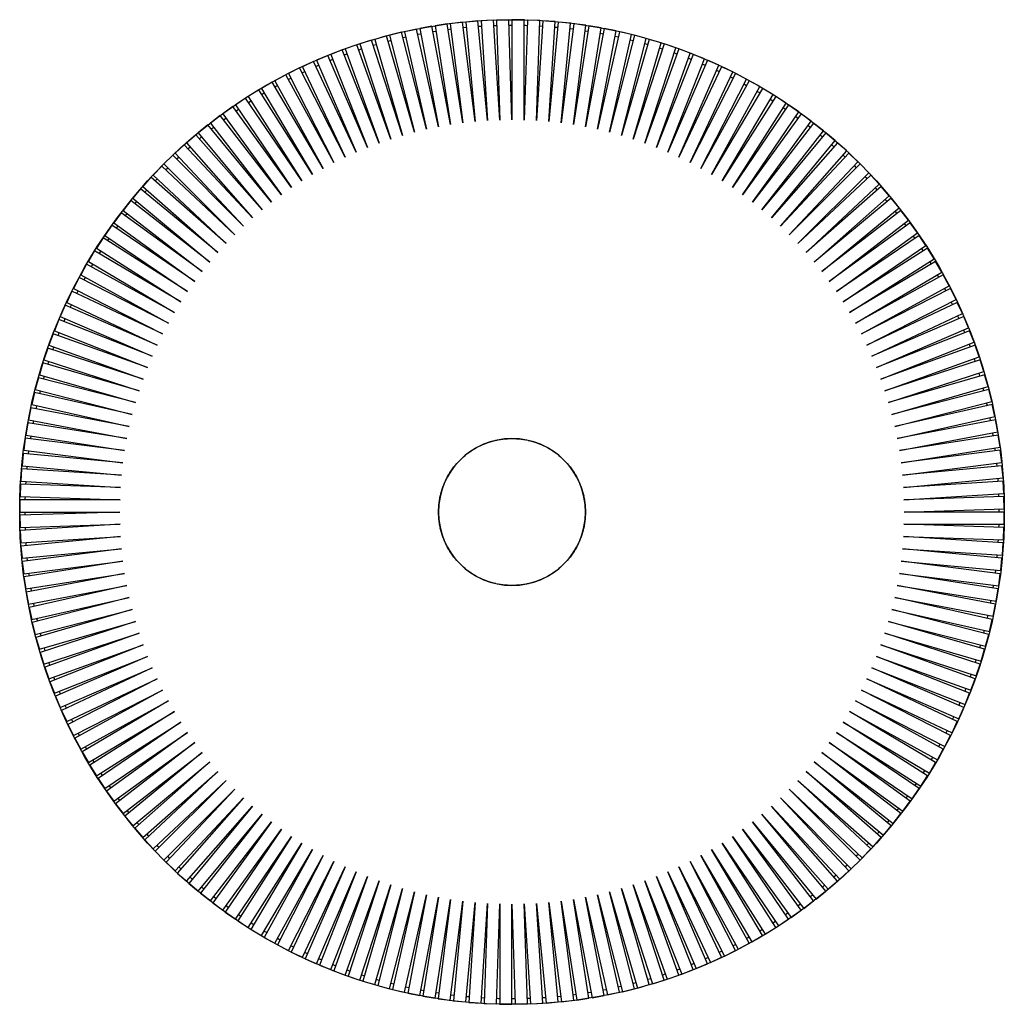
# Model space of a CAD drawing. Header units: millimetres. Extents: x -452 to 453, y -452 to 453.
import ezdxf

# ---------------------------------------------------------------- set-up
doc = ezdxf.new("R2010")
doc.units = ezdxf.units.MM

msp = doc.modelspace()

# ---------------------------------------------------------------- linework, layer by layer
at = {"color": 7, "linetype": 'Continuous', "lineweight": 25}
for p, q in [((-87.63, 443.93), (-98.68, 441.46)), ((-67.54, 354.07), (-87.63, 443.93)), ((-73.64, 446.47), (-84.76, 444.35)), ((-84.76, 444.35), (-67.54, 354.07)), ((-56.39, 356.02), (-73.64, 446.47)), ((-59.58, 448.56), (-70.76, 446.79)), ((-70.76, 446.79), (-56.39, 356.02)), ((-45.18, 357.62), (-59.58, 448.56)), ((-58.8, 443.62), (-56.09, 443.97)), ((-45.46, 450.21), (-56.7, 448.79)), ((-56.7, 448.79), (-45.18, 357.62)), ((-33.92, 358.86), (-45.46, 450.21)), ((-44.84, 445.25), (-42.11, 445.51)), ((-31.3, 451.42), (-42.57, 450.35)), ((-42.57, 450.35), (-33.92, 358.86)), ((-22.63, 359.75), (-31.3, 451.42)), ((-30.83, 446.44), (-28.1, 446.62)), ((-17.1, 452.18), (-28.4, 451.47)), ((-28.4, 451.47), (-22.63, 359.75)), ((-11.32, 360.28), (-17.1, 452.18)), ((-16.79, 447.18), (-14.06, 447.28)), ((-2.89, 452.49), (-14.21, 452.14)), ((-14.21, 452.14), (-11.32, 360.28)), ((0, 360.46), (-2.89, 452.49)), ((-2.74, 447.49), (0, 447.5)), ((0, 452.36), (0, 360.46)), ((11.32, 452.36), (0, 452.36)), ((11.32, 360.28), (11.32, 452.36)), ((14.21, 452.14), (11.32, 360.28)), ((25.53, 451.78), (14.21, 452.14)), ((22.63, 359.75), (25.53, 451.78)), ((28.4, 451.47), (22.63, 359.75)), ((25.37, 446.78), (28.1, 446.62)), ((39.7, 450.75), (28.4, 451.47)), ((33.92, 358.86), (39.7, 450.75)), ((42.57, 450.35), (33.92, 358.86)), ((39.39, 445.76), (42.11, 445.51)), ((53.84, 449.29), (42.57, 450.35)), ((45.18, 357.62), (53.84, 449.29)), ((56.7, 448.79), (45.18, 357.62)), ((53.37, 444.31), (56.09, 443.97)), ((56.39, 356.02), (67.93, 447.37)), ((70.76, 446.79), (56.39, 356.02)), ((67.93, 447.37), (56.7, 448.79)), ((67.54, 354.07), (81.95, 445.02)), ((84.76, 444.35), (67.54, 354.07)), ((81.95, 445.02), (70.76, 446.79)), ((95.89, 442.22), (84.76, 444.35)), ((-115.33, 437.56), (-126.2, 434.4)), ((-89.64, 349.13), (-115.33, 437.56)), ((-101.53, 440.96), (-112.5, 438.15)), ((-112.5, 438.15), (-89.64, 349.13)), ((-78.63, 351.78), (-101.53, 440.96)), ((-98.68, 441.46), (-78.63, 351.78)), ((-86.54, 439.05), (-83.85, 439.57)), ((-72.7, 441.55), (-70, 441.99)), ((67.3, 442.41), (70, 441.99)), ((78.63, 351.78), (95.89, 442.22)), ((98.68, 441.46), (78.63, 351.78)), ((81.16, 440.08), (83.85, 439.57)), ((89.64, 349.13), (109.73, 438.99)), ((112.5, 438.15), (89.64, 349.13)), ((94.95, 437.31), (97.62, 436.72)), ((109.73, 438.99), (98.68, 441.46)), ((100.56, 346.15), (123.46, 435.33)), ((123.46, 435.33), (112.5, 438.15)), ((-142.58, 429.45), (-153.23, 425.62)), ((-153.23, 425.62), (-122.1, 339.15)), ((-111.39, 342.82), (-142.58, 429.45)), ((-140.88, 424.74), (-138.29, 425.6)), ((-129.02, 433.72), (-139.79, 430.22)), ((-139.79, 430.22), (-111.39, 342.82)), ((-100.56, 346.15), (-129.02, 433.72)), ((-127.47, 428.96), (-124.85, 429.73)), ((-126.2, 434.4), (-100.56, 346.15)), ((126.2, 434.4), (100.56, 346.15)), ((108.64, 434.11), (111.29, 433.44)), ((111.39, 342.82), (137.08, 431.24)), ((139.79, 430.22), (111.39, 342.82)), ((122.1, 339.15), (150.55, 426.72)), ((153.23, 425.62), (122.1, 339.15)), ((137.08, 431.24), (126.2, 434.4)), ((150.55, 426.72), (139.79, 430.22)), ((163.88, 421.78), (153.23, 425.62)), ((-169.26, 419.65), (-179.65, 415.15)), ((-132.69, 335.15), (-169.26, 419.65)), ((-156, 424.76), (-166.52, 420.59)), ((-166.52, 420.59), (-132.69, 335.15)), ((-122.1, 339.15), (-156, 424.76)), ((-154.16, 420.11), (-151.59, 421.04)), ((132.69, 335.15), (163.88, 421.78)), ((166.52, 420.59), (132.69, 335.15)), ((143.16, 330.81), (177.05, 416.42)), ((149.01, 421.96), (151.59, 421.04)), ((162.19, 417.07), (164.74, 416.07)), ((177.05, 416.42), (166.52, 420.59)), ((-195.28, 408.19), (-205.37, 403.05)), ((-153.48, 326.15), (-195.28, 408.19)), ((-182.36, 414.13), (-192.6, 409.31)), ((-192.6, 409.31), (-153.48, 326.15)), ((-143.16, 330.81), (-182.36, 414.13)), ((-180.23, 409.6), (-177.72, 410.7)), ((-179.65, 415.15), (-143.16, 330.81)), ((-167.28, 415.06), (-164.74, 416.07)), ((179.65, 415.15), (143.16, 330.81)), ((153.48, 326.15), (190.04, 410.66)), ((192.6, 409.31), (153.48, 326.15)), ((175.21, 411.77), (177.72, 410.7)), ((190.04, 410.66), (179.65, 415.15)), ((202.85, 404.49), (192.6, 409.31)), ((-208, 401.86), (-217.93, 396.4)), ((-163.64, 321.17), (-208, 401.86)), ((-205.37, 403.05), (-163.64, 321.17)), ((-193.01, 403.74), (-190.54, 404.91)), ((163.64, 321.17), (202.85, 404.49)), ((205.37, 403.05), (163.64, 321.17)), ((188.06, 406.07), (190.54, 404.91)), ((200.72, 399.96), (203.16, 398.73)), ((215.45, 397.91), (205.37, 403.05)), ((-220.52, 395.13), (-230.27, 389.36)), ((-230.27, 389.36), (-183.49, 310.26)), ((-173.65, 315.87), (-220.52, 395.13)), ((-217.93, 396.4), (-173.65, 315.87)), ((173.65, 315.87), (215.45, 397.91)), ((217.93, 396.4), (173.65, 315.87)), ((183.49, 310.26), (227.85, 390.95)), ((230.27, 389.36), (183.49, 310.26)), ((213.18, 393.46), (215.58, 392.15)), ((227.85, 390.95), (217.93, 396.4)), ((240.01, 383.6), (230.27, 389.36)), ((-244.9, 380.5), (-254.26, 374.14)), ((-193.14, 304.34), (-244.9, 380.5)), ((-232.83, 388.01), (-242.39, 381.94)), ((-242.39, 381.94), (-193.14, 304.34)), ((-183.49, 310.26), (-232.83, 388.01)), ((-230.15, 383.78), (-227.8, 385.18)), ((193.14, 304.34), (240.01, 383.6)), ((242.39, 381.94), (193.14, 304.34)), ((251.95, 375.87), (242.39, 381.94)), ((-256.73, 372.62), (-265.89, 365.97)), ((-202.61, 298.13), (-256.73, 372.62)), ((-254.26, 374.14), (-202.61, 298.13)), ((-242.09, 376.36), (-239.78, 377.84)), ((202.61, 298.13), (251.95, 375.87)), ((254.26, 374.14), (202.61, 298.13)), ((249.27, 371.65), (251.53, 370.12)), ((263.63, 367.77), (254.26, 374.14)), ((-268.31, 364.37), (-277.25, 357.43)), ((-211.87, 291.62), (-268.31, 364.37)), ((-265.89, 365.97), (-211.87, 291.62)), ((-265.24, 360.42), (-263.03, 362.04)), ((-253.79, 368.57), (-251.53, 370.12)), ((211.87, 291.62), (263.63, 367.77)), ((265.89, 365.97), (211.87, 291.62)), ((260.82, 363.64), (263.03, 362.04)), ((275.05, 359.31), (265.89, 365.97)), ((-279.62, 355.77), (-288.34, 348.55)), ((-220.93, 284.82), (-279.62, 355.77)), ((-277.25, 357.43), (-220.93, 284.82)), ((-276.43, 351.91), (-274.28, 353.59)), ((220.93, 284.82), (275.05, 359.31)), ((277.25, 357.43), (220.93, 284.82)), ((272.11, 355.26), (274.28, 353.59)), ((286.2, 350.49), (277.25, 357.43)), ((-290.66, 346.81), (-299.15, 339.32)), ((-229.76, 277.74), (-290.66, 346.81)), ((-288.34, 348.55), (-229.76, 277.74)), ((-287.35, 343.05), (-285.25, 344.8)), ((229.76, 277.74), (286.2, 350.49)), ((288.34, 348.55), (229.76, 277.74)), ((283.13, 346.54), (285.25, 344.8)), ((297.07, 341.33), (288.34, 348.55)), ((-301.41, 337.51), (-309.66, 329.76)), ((-238.38, 270.38), (-301.41, 337.51)), ((-299.15, 339.32), (-238.38, 270.38)), ((-297.98, 333.86), (-295.94, 335.67)), ((238.38, 270.38), (297.07, 341.33)), ((299.15, 339.32), (238.38, 270.38)), ((293.88, 337.48), (295.94, 335.67)), ((307.64, 331.83), (299.15, 339.32)), ((-311.86, 327.87), (-319.87, 319.87)), ((-246.75, 262.76), (-311.86, 327.87)), ((-309.66, 329.76), (-246.75, 262.76)), ((246.75, 262.76), (307.64, 331.83)), ((309.66, 329.76), (246.75, 262.76)), ((304.34, 328.08), (306.33, 326.21)), ((317.91, 322), (309.66, 329.76)), ((-322, 317.91), (-329.76, 309.66)), ((-254.88, 254.88), (-322, 317.91)), ((-319.87, 319.87), (-254.88, 254.88)), ((254.88, 254.88), (317.91, 322)), ((319.87, 319.87), (254.88, 254.88)), ((314.49, 318.36), (316.43, 316.43)), ((327.87, 311.86), (319.87, 319.87)), ((-329.76, 309.66), (-262.76, 246.75)), ((-318.36, 314.49), (-316.43, 316.43)), ((262.76, 246.75), (327.87, 311.86)), ((329.76, 309.66), (262.76, 246.75)), ((337.51, 301.41), (329.76, 309.66)), ((-331.83, 307.64), (-339.32, 299.15)), ((-339.32, 299.15), (-270.38, 238.38)), ((-262.76, 246.75), (-331.83, 307.64)), ((-328.08, 304.34), (-326.21, 306.33)), ((270.38, 238.38), (337.51, 301.41)), ((339.32, 299.15), (270.38, 238.38)), ((346.81, 290.66), (339.32, 299.15)), ((-341.33, 297.07), (-348.55, 288.34)), ((-270.38, 238.38), (-341.33, 297.07)), ((-337.48, 293.88), (-335.67, 295.94)), ((277.74, 229.76), (346.81, 290.66)), ((333.86, 297.98), (335.67, 295.94)), ((-350.49, 286.2), (-357.43, 277.25)), ((-277.74, 229.76), (-350.49, 286.2)), ((-348.55, 288.34), (-277.74, 229.76)), ((-346.54, 283.13), (-344.8, 285.25)), ((348.55, 288.34), (277.74, 229.76)), ((343.05, 287.35), (344.8, 285.25)), ((355.77, 279.62), (348.55, 288.34)), ((-359.31, 275.05), (-365.97, 265.89)), ((-284.82, 220.93), (-359.31, 275.05)), ((-357.43, 277.25), (-284.82, 220.93)), ((-355.26, 272.11), (-353.59, 274.28)), ((284.82, 220.93), (355.77, 279.62)), ((357.43, 277.25), (284.82, 220.93)), ((351.91, 276.43), (353.59, 274.28)), ((364.37, 268.31), (357.43, 277.25)), ((-367.77, 263.63), (-374.14, 254.26)), ((-291.62, 211.87), (-367.77, 263.63)), ((-365.97, 265.89), (-291.62, 211.87)), ((-363.64, 260.82), (-362.04, 263.03)), ((291.62, 211.87), (364.37, 268.31)), ((365.97, 265.89), (291.62, 211.87)), ((360.42, 265.24), (362.04, 263.03)), ((372.62, 256.73), (365.97, 265.89)), ((-374.14, 254.26), (-298.13, 202.61)), ((298.13, 202.61), (372.62, 256.73)), ((374.14, 254.26), (298.13, 202.61)), ((368.57, 253.79), (370.12, 251.53)), ((380.5, 244.9), (374.14, 254.26)), ((-375.87, 251.95), (-381.94, 242.39)), ((-298.13, 202.61), (-375.87, 251.95)), ((-371.65, 249.27), (-370.12, 251.53)), ((304.34, 193.14), (380.5, 244.9)), ((-383.6, 240.01), (-389.36, 230.27)), ((-304.34, 193.14), (-383.6, 240.01)), ((-381.94, 242.39), (-304.34, 193.14)), ((381.94, 242.39), (304.34, 193.14)), ((376.36, 242.09), (377.84, 239.78)), ((388.01, 232.83), (381.94, 242.39)), ((-390.95, 227.85), (-396.4, 217.93)), ((-310.26, 183.49), (-390.95, 227.85)), ((-389.36, 230.27), (-310.26, 183.49)), ((310.26, 183.49), (388.01, 232.83)), ((389.36, 230.27), (310.26, 183.49)), ((383.78, 230.15), (385.18, 227.8)), ((395.13, 220.52), (389.36, 230.27)), ((-396.4, 217.93), (-315.87, 173.65)), ((315.87, 173.65), (395.13, 220.52)), ((396.4, 217.93), (315.87, 173.65)), ((401.86, 208), (396.4, 217.93)), ((-397.91, 215.45), (-403.05, 205.37)), ((-315.87, 173.65), (-397.91, 215.45)), ((-393.46, 213.18), (-392.15, 215.58)), ((-404.49, 202.85), (-409.31, 192.6)), ((-321.17, 163.64), (-404.49, 202.85)), ((-403.05, 205.37), (-321.17, 163.64)), ((-399.96, 200.72), (-398.73, 203.16)), ((321.17, 163.64), (401.86, 208)), ((403.05, 205.37), (321.17, 163.64)), ((408.19, 195.28), (403.05, 205.37)), ((-409.31, 192.6), (-326.15, 153.48)), ((-406.07, 188.06), (-404.91, 190.54)), ((326.15, 153.48), (408.19, 195.28)), ((409.31, 192.6), (326.15, 153.48)), ((403.74, 193.01), (404.91, 190.54)), ((414.13, 182.36), (409.31, 192.6)), ((-410.66, 190.04), (-415.15, 179.65)), ((-326.15, 153.48), (-410.66, 190.04)), ((330.81, 143.16), (414.13, 182.36)), ((-416.42, 177.05), (-420.59, 166.52)), ((-330.81, 143.16), (-416.42, 177.05)), ((-415.15, 179.65), (-330.81, 143.16)), ((-411.77, 175.21), (-410.7, 177.72)), ((415.15, 179.65), (330.81, 143.16)), ((409.6, 180.23), (410.7, 177.72)), ((419.65, 169.26), (415.15, 179.65)), ((-421.78, 163.88), (-425.62, 153.23)), ((-335.15, 132.69), (-421.78, 163.88)), ((-420.59, 166.52), (-335.15, 132.69)), ((-417.07, 162.19), (-416.07, 164.74)), ((335.15, 132.69), (419.65, 169.26)), ((420.59, 166.52), (335.15, 132.69)), ((415.06, 167.28), (416.07, 164.74)), ((424.76, 156), (420.59, 166.52)), ((339.15, 122.1), (424.76, 156)), ((420.11, 154.16), (421.04, 151.59)), ((-426.72, 150.55), (-430.22, 139.79)), ((-339.15, 122.1), (-426.72, 150.55)), ((-425.62, 153.23), (-339.15, 122.1)), ((-421.96, 149.01), (-421.04, 151.59)), ((425.62, 153.23), (339.15, 122.1)), ((429.45, 142.58), (425.62, 153.23)), ((-431.24, 137.08), (-434.4, 126.2)), ((-342.82, 111.39), (-431.24, 137.08)), ((-430.22, 139.79), (-342.82, 111.39)), ((342.82, 111.39), (429.45, 142.58)), ((430.22, 139.79), (342.82, 111.39)), ((424.74, 140.88), (425.6, 138.29)), ((433.72, 129.02), (430.22, 139.79)), ((346.15, 100.56), (433.72, 129.02)), ((428.96, 127.47), (429.73, 124.85)), ((-435.33, 123.46), (-438.15, 112.5)), ((-346.15, 100.56), (-435.33, 123.46)), ((-434.4, 126.2), (-346.15, 100.56)), ((434.4, 126.2), (346.15, 100.56)), ((437.56, 115.33), (434.4, 126.2)), ((-438.99, 109.73), (-441.46, 98.68)), ((-349.13, 89.64), (-438.99, 109.73)), ((-438.15, 112.5), (-349.13, 89.64)), ((-434.11, 108.64), (-433.44, 111.29)), ((349.13, 89.64), (437.56, 115.33)), ((438.15, 112.5), (349.13, 89.64)), ((440.96, 101.53), (438.15, 112.5)), ((351.78, 78.63), (440.96, 101.53)), ((-442.22, 95.89), (-444.35, 84.76)), ((-351.78, 78.63), (-442.22, 95.89)), ((-441.46, 98.68), (-351.78, 78.63)), ((-437.31, 94.95), (-436.72, 97.62)), ((441.46, 98.68), (351.78, 78.63)), ((443.93, 87.63), (441.46, 98.68)), ((-445.02, 81.95), (-446.79, 70.76)), ((-354.07, 67.54), (-445.02, 81.95)), ((-444.35, 84.76), (-354.07, 67.54)), ((-440.08, 81.16), (-439.57, 83.85)), ((354.07, 67.54), (443.93, 87.63)), ((444.35, 84.76), (354.07, 67.54)), ((439.05, 86.54), (439.57, 83.85)), ((446.47, 73.64), (444.35, 84.76)), ((356.02, 56.39), (446.47, 73.64)), ((441.55, 72.7), (441.99, 70)), ((-447.37, 67.93), (-448.79, 56.7)), ((-356.02, 56.39), (-447.37, 67.93)), ((-446.79, 70.76), (-356.02, 56.39)), ((-442.41, 67.3), (-441.99, 70)), ((-24.85, 62.76), (-22.88, 63.54)), ((-22.88, 63.54), (-22.86, 63.51)), ((-22.86, 63.51), (-20.87, 64.23)), ((-20.87, 64.23), (-20.86, 64.2)), ((-20.86, 64.2), (-18.84, 64.85)), ((-18.84, 64.85), (-18.83, 64.82)), ((-18.83, 64.82), (-16.79, 65.41)), ((-16.79, 65.38), (-14.73, 65.91)), ((-16.79, 65.41), (-16.79, 65.38)), ((-14.73, 65.91), (-14.72, 65.87)), ((-14.72, 65.87), (-12.65, 66.34)), ((-12.65, 66.3), (-10.56, 66.7)), ((-12.65, 66.34), (-12.65, 66.3)), ((-10.56, 66.67), (-8.46, 67)), ((-10.56, 66.7), (-10.56, 66.67)), ((-8.46, 66.97), (-6.36, 67.23)), ((-8.46, 67), (-8.46, 66.97)), ((-6.36, 67.23), (-6.35, 67.2)), ((-6.35, 67.2), (-4.24, 67.4)), ((-4.24, 67.37), (-2.12, 67.5)), ((-4.24, 67.4), (-4.24, 67.37)), ((-2.12, 67.47), (0, 67.53)), ((-2.12, 67.5), (-2.12, 67.47)), ((0, 67.53), (0, 67.5)), ((0, 67.5), (2.12, 67.5)), ((2.12, 67.5), (2.12, 67.47)), ((2.12, 67.47), (4.24, 67.4)), ((4.24, 67.4), (4.24, 67.37)), ((4.24, 67.37), (6.36, 67.23)), ((6.36, 67.23), (6.35, 67.2)), ((6.35, 67.2), (8.46, 67)), ((8.46, 67), (8.46, 66.97)), ((8.46, 66.97), (10.56, 66.7)), ((10.56, 66.7), (10.56, 66.67)), ((10.56, 66.67), (12.65, 66.34)), ((12.65, 66.34), (12.65, 66.3)), ((12.65, 66.3), (14.73, 65.91)), ((14.73, 65.91), (14.72, 65.87)), ((14.72, 65.87), (16.79, 65.41)), ((16.79, 65.41), (16.79, 65.38)), ((16.79, 65.38), (18.84, 64.85)), ((18.84, 64.85), (18.83, 64.82)), ((18.83, 64.82), (20.87, 64.23)), ((20.87, 64.23), (20.86, 64.2)), ((20.86, 64.2), (22.88, 63.54)), ((22.88, 63.54), (22.86, 63.51)), ((22.86, 63.51), (24.86, 62.79)), ((446.79, 70.76), (356.02, 56.39)), ((448.56, 59.58), (446.79, 70.76)), ((-448.79, 56.7), (-357.62, 45.18)), ((-444.31, 53.37), (-443.97, 56.09)), ((-41.37, 53.34), (-39.7, 54.64)), ((-39.7, 54.64), (-39.68, 54.61)), ((-39.68, 54.61), (-37.96, 55.86)), ((-37.96, 55.86), (-37.94, 55.83)), ((-37.94, 55.83), (-36.19, 57.02)), ((-36.19, 57.02), (-36.17, 56.99)), ((-36.17, 56.99), (-34.38, 58.13)), ((-34.38, 58.13), (-34.36, 58.1)), ((-34.36, 58.1), (-32.53, 59.18)), ((-32.53, 59.18), (-32.52, 59.15)), ((-32.52, 59.15), (-30.66, 60.17)), ((-30.66, 60.17), (-30.64, 60.14)), ((-30.64, 60.14), (-28.75, 61.11)), ((-28.75, 61.11), (-28.74, 61.08)), ((-28.74, 61.08), (-26.82, 61.98)), ((-26.82, 61.98), (-26.81, 61.95)), ((-26.81, 61.95), (-24.86, 62.79)), ((-24.86, 62.79), (-24.85, 62.76)), ((24.86, 62.79), (24.85, 62.76)), ((24.85, 62.76), (26.82, 61.98)), ((26.82, 61.98), (26.81, 61.95)), ((26.81, 61.95), (28.75, 61.11)), ((28.75, 61.11), (28.74, 61.08)), ((28.74, 61.08), (30.66, 60.17)), ((30.66, 60.17), (30.64, 60.14)), ((30.64, 60.14), (32.53, 59.18)), ((32.53, 59.18), (32.52, 59.15)), ((32.52, 59.15), (34.38, 58.13)), ((34.38, 58.13), (34.36, 58.1)), ((34.36, 58.1), (36.19, 57.02)), ((36.19, 57.02), (36.17, 56.99)), ((36.17, 56.99), (37.96, 55.86)), ((37.96, 55.86), (37.94, 55.83)), ((37.94, 55.83), (39.7, 54.64)), ((39.7, 54.64), (39.68, 54.61)), ((39.68, 54.61), (41.39, 53.36)), ((357.62, 45.18), (448.56, 59.58)), ((448.79, 56.7), (357.62, 45.18)), ((443.62, 58.8), (443.97, 56.09)), ((450.21, 45.46), (448.79, 56.7)), ((-449.29, 53.84), (-450.35, 42.57)), ((-357.62, 45.18), (-449.29, 53.84)), ((-50.63, 44.64), (-49.23, 46.23)), ((-49.23, 46.23), (-49.21, 46.21)), ((-49.21, 46.21), (-47.75, 47.75)), ((-47.75, 47.75), (-47.73, 47.73)), ((-47.73, 47.73), (-46.23, 49.23)), ((-46.23, 49.23), (-46.21, 49.21)), ((-46.21, 49.21), (-44.66, 50.66)), ((-44.66, 50.66), (-44.64, 50.63)), ((-44.64, 50.63), (-43.05, 52.04)), ((-43.05, 52.04), (-43.03, 52.01)), ((-43.03, 52.01), (-41.39, 53.36)), ((-41.39, 53.36), (-41.37, 53.34)), ((41.39, 53.36), (41.37, 53.34)), ((41.37, 53.34), (43.05, 52.04)), ((43.05, 52.04), (43.03, 52.01)), ((43.03, 52.01), (44.66, 50.66)), ((44.66, 50.66), (44.64, 50.63)), ((44.64, 50.63), (46.23, 49.23)), ((46.23, 49.23), (46.21, 49.21)), ((46.21, 49.21), (47.75, 47.75)), ((47.75, 47.75), (47.73, 47.73)), ((47.73, 47.73), (49.23, 46.23)), ((49.23, 46.23), (49.21, 46.21)), ((49.21, 46.21), (50.66, 44.66)), ((358.86, 33.92), (450.21, 45.46)), ((-450.75, 39.7), (-451.47, 28.4)), ((-358.86, 33.92), (-450.75, 39.7)), ((-450.35, 42.57), (-358.86, 33.92)), ((-445.76, 39.39), (-445.51, 42.11)), ((-56.99, 36.17), (-55.86, 37.96)), ((-55.86, 37.96), (-55.83, 37.94)), ((-55.83, 37.94), (-54.64, 39.7)), ((-54.64, 39.7), (-54.61, 39.68)), ((-54.61, 39.68), (-53.36, 41.39)), ((-53.36, 41.39), (-53.34, 41.37)), ((-53.34, 41.37), (-52.04, 43.05)), ((-52.04, 43.05), (-52.01, 43.03)), ((-52.01, 43.03), (-50.66, 44.66)), ((-50.66, 44.66), (-50.63, 44.64)), ((50.66, 44.66), (50.63, 44.64)), ((50.63, 44.64), (52.04, 43.05)), ((52.04, 43.05), (52.01, 43.03)), ((52.01, 43.03), (53.36, 41.39)), ((53.36, 41.39), (53.34, 41.37)), ((53.34, 41.37), (54.64, 39.7)), ((54.64, 39.7), (54.61, 39.68)), ((54.61, 39.68), (55.86, 37.96)), ((55.86, 37.96), (55.83, 37.94)), ((55.83, 37.94), (57.02, 36.19)), ((450.35, 42.57), (358.86, 33.92)), ((445.25, 44.84), (445.51, 42.11)), ((451.42, 31.3), (450.35, 42.57)), ((-451.47, 28.4), (-359.75, 22.63)), ((-446.78, 25.37), (-446.62, 28.1)), ((-61.95, 26.81), (-61.11, 28.75)), ((-61.11, 28.75), (-61.08, 28.74)), ((-61.08, 28.74), (-60.17, 30.66)), ((-60.17, 30.66), (-60.14, 30.64)), ((-60.14, 30.64), (-59.18, 32.53)), ((-59.18, 32.53), (-59.15, 32.52)), ((-59.15, 32.52), (-58.13, 34.38)), ((-58.13, 34.38), (-58.1, 34.36)), ((-58.1, 34.36), (-57.02, 36.19)), ((-57.02, 36.19), (-56.99, 36.17)), ((57.02, 36.19), (56.99, 36.17)), ((56.99, 36.17), (58.13, 34.38)), ((58.13, 34.38), (58.1, 34.36)), ((58.1, 34.36), (59.18, 32.53)), ((59.18, 32.53), (59.15, 32.52)), ((59.15, 32.52), (60.17, 30.66)), ((60.17, 30.66), (60.14, 30.64)), ((60.14, 30.64), (61.11, 28.75)), ((61.11, 28.75), (61.08, 28.74)), ((61.08, 28.74), (61.98, 26.82)), ((359.75, 22.63), (451.42, 31.3)), ((451.47, 28.4), (359.75, 22.63)), ((446.44, 30.83), (446.62, 28.1)), ((452.18, 17.1), (451.47, 28.4)), ((-451.78, 25.53), (-452.14, 14.21)), ((-359.75, 22.63), (-451.78, 25.53)), ((-65.38, 16.79), (-64.85, 18.84)), ((-64.85, 18.84), (-64.82, 18.83)), ((-64.82, 18.83), (-64.23, 20.87)), ((-64.23, 20.87), (-64.2, 20.86)), ((-64.2, 20.86), (-63.54, 22.88)), ((-63.54, 22.88), (-63.51, 22.86)), ((-63.51, 22.86), (-62.79, 24.86)), ((-62.79, 24.86), (-62.76, 24.85)), ((-62.76, 24.85), (-61.98, 26.82)), ((-61.98, 26.82), (-61.95, 26.81)), ((61.98, 26.82), (61.95, 26.81)), ((61.95, 26.81), (62.79, 24.86)), ((62.79, 24.86), (62.76, 24.85)), ((62.76, 24.85), (63.54, 22.88)), ((63.54, 22.88), (63.51, 22.86)), ((63.51, 22.86), (64.23, 20.87)), ((64.23, 20.87), (64.2, 20.86)), ((64.2, 20.86), (64.85, 18.84)), ((64.85, 18.84), (64.82, 18.83)), ((64.82, 18.83), (65.41, 16.79)), ((-360.28, 11.32), (-452.36, 11.32)), ((-452.36, 11.32), (-452.36, 0)), ((-452.14, 14.21), (-360.28, 11.32)), ((-66.97, 8.46), (-66.7, 10.56)), ((-66.7, 10.56), (-66.67, 10.56)), ((-66.67, 10.56), (-66.34, 12.65)), ((-66.34, 12.65), (-66.3, 12.65)), ((-66.3, 12.65), (-65.91, 14.73)), ((-65.91, 14.73), (-65.87, 14.72)), ((-65.87, 14.72), (-65.41, 16.79)), ((-65.41, 16.79), (-65.38, 16.79)), ((65.41, 16.79), (65.38, 16.79)), ((65.38, 16.79), (65.91, 14.73)), ((65.91, 14.73), (65.87, 14.72)), ((65.87, 14.72), (66.34, 12.65)), ((66.34, 12.65), (66.3, 12.65)), ((66.3, 12.65), (66.7, 10.56)), ((66.7, 10.56), (66.67, 10.56)), ((66.67, 10.56), (67, 8.46)), ((360.28, 11.32), (452.18, 17.1)), ((452.14, 14.21), (360.28, 11.32)), ((447.18, 16.79), (447.28, 14.06)), ((452.49, 2.89), (452.14, 14.21)), ((-447.49, -2.74), (-447.5, 0)), ((-67.5, 2.12), (-67.47, 2.12)), ((-67.5, 0), (-67.5, 2.12)), ((-67.47, 2.12), (-67.4, 4.24)), ((-67.4, 4.24), (-67.37, 4.24)), ((-67.37, 4.24), (-67.23, 6.36)), ((-67.23, 6.36), (-67.2, 6.35)), ((-67.2, 6.35), (-67, 8.46)), ((-67, 8.46), (-66.97, 8.46)), ((67, 8.46), (66.97, 8.46)), ((66.97, 8.46), (67.23, 6.36)), ((67.23, 6.36), (67.2, 6.35)), ((67.2, 6.35), (67.4, 4.24)), ((67.4, 4.24), (67.37, 4.24)), ((67.37, 4.24), (67.5, 2.12)), ((67.5, 2.12), (67.47, 2.12)), ((67.47, 2.12), (67.53, 0)), ((67.53, 0), (67.5, 0)), ((67.5, 0), (67.5, -2.12)), ((360.46, 0), (452.49, 2.89)), ((452.5, 0), (360.46, 0)), ((447.49, 2.74), (447.5, 0)), ((452.36, -11.32), (452.36, 0)), ((-360.46, 0), (-452.49, -2.89)), ((-452.49, -2.89), (-452.14, -14.21)), ((-452.36, 0), (-360.46, 0)), ((-67.47, -2.12), (-67.53, 0)), ((-67.53, 0), (-67.5, 0)), ((-67.37, -4.24), (-67.5, -2.12)), ((-67.5, -2.12), (-67.47, -2.12)), ((-67.2, -6.35), (-67.4, -4.24)), ((-67.4, -4.24), (-67.37, -4.24)), ((-67.23, -6.36), (-67.2, -6.35)), ((-66.97, -8.46), (-67.23, -6.36)), ((-66.67, -10.56), (-67, -8.46)), ((-67, -8.46), (-66.97, -8.46)), ((66.97, -8.46), (66.7, -10.56)), ((67, -8.46), (66.97, -8.46)), ((67.2, -6.35), (67, -8.46)), ((67.23, -6.36), (67.2, -6.35)), ((67.37, -4.24), (67.23, -6.36)), ((67.4, -4.24), (67.37, -4.24)), ((67.47, -2.12), (67.4, -4.24)), ((67.5, -2.12), (67.47, -2.12)), ((-360.28, -11.32), (-452.18, -17.1)), ((-452.18, -17.1), (-451.47, -28.4)), ((-452.14, -14.21), (-360.28, -11.32)), ((-447.18, -16.79), (-447.28, -14.06)), ((-66.3, -12.65), (-66.7, -10.56)), ((-66.7, -10.56), (-66.67, -10.56)), ((-65.87, -14.72), (-66.34, -12.65)), ((-66.34, -12.65), (-66.3, -12.65)), ((-65.91, -14.73), (-65.87, -14.72)), ((-65.38, -16.79), (-65.91, -14.73)), ((-64.82, -18.83), (-65.41, -16.79)), ((-65.41, -16.79), (-65.38, -16.79)), ((65.38, -16.79), (64.85, -18.84)), ((65.41, -16.79), (65.38, -16.79)), ((65.87, -14.72), (65.41, -16.79)), ((65.91, -14.73), (65.87, -14.72)), ((66.3, -12.65), (65.91, -14.73)), ((66.34, -12.65), (66.3, -12.65)), ((66.67, -10.56), (66.34, -12.65)), ((66.7, -10.56), (66.67, -10.56)), ((452.14, -14.21), (360.28, -11.32)), ((360.28, -11.32), (452.36, -11.32)), ((451.78, -25.53), (452.14, -14.21)), ((-451.47, -28.4), (-359.75, -22.63)), ((-359.75, -22.63), (-451.42, -31.3)), ((-64.85, -18.84), (-64.82, -18.83)), ((-64.2, -20.86), (-64.85, -18.84)), ((-64.23, -20.87), (-64.2, -20.86)), ((-63.51, -22.86), (-64.23, -20.87)), ((-63.54, -22.88), (-63.51, -22.86)), ((-62.76, -24.85), (-63.54, -22.88)), ((-62.79, -24.86), (-62.76, -24.85)), ((-61.95, -26.81), (-62.79, -24.86)), ((-61.98, -26.82), (-61.95, -26.81)), ((-61.08, -28.74), (-61.98, -26.82)), ((61.95, -26.81), (61.11, -28.75)), ((61.98, -26.82), (61.95, -26.81)), ((62.76, -24.85), (61.98, -26.82)), ((62.79, -24.86), (62.76, -24.85)), ((63.51, -22.86), (62.79, -24.86)), ((63.54, -22.88), (63.51, -22.86)), ((64.2, -20.86), (63.54, -22.88)), ((64.23, -20.87), (64.2, -20.86)), ((64.82, -18.83), (64.23, -20.87)), ((64.85, -18.84), (64.82, -18.83)), ((451.47, -28.4), (359.75, -22.63)), ((359.75, -22.63), (451.78, -25.53)), ((446.78, -25.37), (446.62, -28.1)), ((-451.42, -31.3), (-450.35, -42.57)), ((-450.35, -42.57), (-358.86, -33.92)), ((-358.86, -33.92), (-450.21, -45.46)), ((-446.44, -30.83), (-446.62, -28.1)), ((-61.11, -28.75), (-61.08, -28.74)), ((-60.14, -30.64), (-61.11, -28.75)), ((-60.17, -30.66), (-60.14, -30.64)), ((-59.15, -32.52), (-60.17, -30.66)), ((-59.18, -32.53), (-59.15, -32.52)), ((-58.1, -34.36), (-59.18, -32.53)), ((-58.13, -34.38), (-58.1, -34.36)), ((-56.99, -36.17), (-58.13, -34.38)), ((-57.02, -36.19), (-56.99, -36.17)), ((-55.83, -37.94), (-57.02, -36.19)), ((56.99, -36.17), (55.86, -37.96)), ((57.02, -36.19), (56.99, -36.17)), ((58.1, -34.36), (57.02, -36.19)), ((58.13, -34.38), (58.1, -34.36)), ((59.15, -32.52), (58.13, -34.38)), ((59.18, -32.53), (59.15, -32.52)), ((60.14, -30.64), (59.18, -32.53)), ((60.17, -30.66), (60.14, -30.64)), ((61.08, -28.74), (60.17, -30.66)), ((61.11, -28.75), (61.08, -28.74)), ((450.35, -42.57), (358.86, -33.92)), ((358.86, -33.92), (450.75, -39.7)), ((450.75, -39.7), (451.47, -28.4)), ((-448.79, -56.7), (-357.62, -45.18)), ((-357.62, -45.18), (-448.56, -59.58)), ((-445.25, -44.84), (-445.51, -42.11)), ((-55.86, -37.96), (-55.83, -37.94)), ((-54.61, -39.68), (-55.86, -37.96)), ((-54.64, -39.7), (-54.61, -39.68)), ((-53.34, -41.37), (-54.64, -39.7)), ((-53.36, -41.39), (-53.34, -41.37)), ((-52.01, -43.03), (-53.36, -41.39)), ((-52.04, -43.05), (-52.01, -43.03)), ((-50.63, -44.64), (-52.04, -43.05)), ((-50.66, -44.66), (-50.63, -44.64)), ((-49.21, -46.21), (-50.66, -44.66)), ((50.63, -44.64), (49.23, -46.23)), ((50.66, -44.66), (50.63, -44.64)), ((52.01, -43.03), (50.66, -44.66)), ((52.04, -43.05), (52.01, -43.03)), ((53.34, -41.37), (52.04, -43.05)), ((53.36, -41.39), (53.34, -41.37)), ((54.61, -39.68), (53.36, -41.39)), ((54.64, -39.7), (54.61, -39.68)), ((55.83, -37.94), (54.64, -39.7)), ((55.86, -37.96), (55.83, -37.94)), ((448.79, -56.7), (357.62, -45.18)), ((357.62, -45.18), (449.29, -53.84)), ((445.76, -39.39), (445.51, -42.11)), ((449.29, -53.84), (450.35, -42.57)), ((-450.21, -45.46), (-448.79, -56.7)), ((-49.23, -46.23), (-49.21, -46.21)), ((-47.73, -47.73), (-49.23, -46.23)), ((-47.75, -47.75), (-47.73, -47.73)), ((-46.21, -49.21), (-47.75, -47.75)), ((-46.23, -49.23), (-46.21, -49.21)), ((-44.64, -50.63), (-46.23, -49.23)), ((-44.66, -50.66), (-44.64, -50.63)), ((-43.03, -52.01), (-44.66, -50.66)), ((-43.05, -52.04), (-43.03, -52.01)), ((-41.37, -53.34), (-43.05, -52.04)), ((-41.39, -53.36), (-41.37, -53.34)), ((-39.68, -54.61), (-41.39, -53.36)), ((41.37, -53.34), (39.7, -54.64)), ((41.39, -53.36), (41.37, -53.34)), ((43.03, -52.01), (41.39, -53.36)), ((43.05, -52.04), (43.03, -52.01)), ((44.64, -50.63), (43.05, -52.04)), ((44.66, -50.66), (44.64, -50.63)), ((46.21, -49.21), (44.66, -50.66)), ((46.23, -49.23), (46.21, -49.21)), ((47.73, -47.73), (46.23, -49.23)), ((47.75, -47.75), (47.73, -47.73)), ((49.21, -46.21), (47.75, -47.75)), ((49.23, -46.23), (49.21, -46.21)), ((444.31, -53.37), (443.97, -56.09)), ((-448.56, -59.58), (-446.79, -70.76)), ((-446.79, -70.76), (-356.02, -56.39)), ((-356.02, -56.39), (-446.47, -73.64)), ((-443.62, -58.8), (-443.97, -56.09)), ((-39.7, -54.64), (-39.68, -54.61)), ((-37.94, -55.83), (-39.7, -54.64)), ((-37.96, -55.86), (-37.94, -55.83)), ((-36.17, -56.99), (-37.96, -55.86)), ((-36.19, -57.02), (-36.17, -56.99)), ((-34.36, -58.1), (-36.19, -57.02)), ((-34.38, -58.13), (-34.36, -58.1)), ((-32.52, -59.15), (-34.38, -58.13)), ((-32.53, -59.18), (-32.52, -59.15)), ((-30.64, -60.14), (-32.53, -59.18)), ((-30.66, -60.17), (-30.64, -60.14)), ((-28.74, -61.08), (-30.66, -60.17)), ((-28.75, -61.11), (-28.74, -61.08)), ((-26.81, -61.95), (-28.75, -61.11)), ((-26.82, -61.98), (-26.81, -61.95)), ((-24.85, -62.76), (-26.82, -61.98)), ((-24.86, -62.79), (-24.85, -62.76)), ((-22.86, -63.51), (-24.86, -62.79)), ((24.85, -62.76), (22.88, -63.54)), ((24.86, -62.79), (24.85, -62.76)), ((26.81, -61.95), (24.86, -62.79)), ((26.82, -61.98), (26.81, -61.95)), ((28.74, -61.08), (26.82, -61.98)), ((28.75, -61.11), (28.74, -61.08)), ((30.64, -60.14), (28.75, -61.11)), ((30.66, -60.17), (30.64, -60.14)), ((32.52, -59.15), (30.66, -60.17)), ((32.53, -59.18), (32.52, -59.15)), ((34.36, -58.1), (32.53, -59.18)), ((34.38, -58.13), (34.36, -58.1)), ((36.17, -56.99), (34.38, -58.13)), ((36.19, -57.02), (36.17, -56.99)), ((37.94, -55.83), (36.19, -57.02)), ((37.96, -55.86), (37.94, -55.83)), ((39.68, -54.61), (37.96, -55.86)), ((39.7, -54.64), (39.68, -54.61)), ((446.79, -70.76), (356.02, -56.39)), ((356.02, -56.39), (447.37, -67.93)), ((447.37, -67.93), (448.79, -56.7)), ((-444.35, -84.76), (-354.07, -67.54)), ((-354.07, -67.54), (-443.93, -87.63)), ((-441.55, -72.7), (-441.99, -70)), ((-22.88, -63.54), (-22.86, -63.51)), ((-20.86, -64.2), (-22.88, -63.54)), ((-20.87, -64.23), (-20.86, -64.2)), ((-18.83, -64.82), (-20.87, -64.23)), ((-18.84, -64.85), (-18.83, -64.82)), ((-16.79, -65.38), (-18.84, -64.85)), ((-16.79, -65.41), (-16.79, -65.38)), ((-14.72, -65.87), (-16.79, -65.41)), ((-14.73, -65.91), (-14.72, -65.87)), ((-12.65, -66.3), (-14.73, -65.91)), ((-12.65, -66.34), (-12.65, -66.3)), ((-10.56, -66.67), (-12.65, -66.34)), ((-10.56, -66.7), (-10.56, -66.67)), ((-8.46, -66.97), (-10.56, -66.7)), ((-8.46, -67), (-8.46, -66.97)), ((-6.35, -67.2), (-8.46, -67)), ((-6.36, -67.23), (-6.35, -67.2)), ((-4.24, -67.37), (-6.36, -67.23)), ((-4.24, -67.4), (-4.24, -67.37)), ((-2.12, -67.47), (-4.24, -67.4)), ((-2.12, -67.5), (-2.12, -67.47)), ((0, -67.5), (-2.12, -67.5)), ((2.12, -67.47), (0, -67.53)), ((0, -67.53), (0, -67.5)), ((4.24, -67.37), (2.12, -67.5)), ((2.12, -67.5), (2.12, -67.47)), ((6.35, -67.2), (4.24, -67.4)), ((4.24, -67.4), (4.24, -67.37)), ((6.36, -67.23), (6.35, -67.2)), ((8.46, -66.97), (6.36, -67.23)), ((10.56, -66.67), (8.46, -67)), ((8.46, -67), (8.46, -66.97)), ((12.65, -66.3), (10.56, -66.7)), ((10.56, -66.7), (10.56, -66.67)), ((14.72, -65.87), (12.65, -66.34)), ((12.65, -66.34), (12.65, -66.3)), ((14.73, -65.91), (14.72, -65.87)), ((16.79, -65.38), (14.73, -65.91)), ((18.83, -64.82), (16.79, -65.41)), ((16.79, -65.41), (16.79, -65.38)), ((18.84, -64.85), (18.83, -64.82)), ((20.86, -64.2), (18.84, -64.85)), ((20.87, -64.23), (20.86, -64.2)), ((22.86, -63.51), (20.87, -64.23)), ((22.88, -63.54), (22.86, -63.51)), ((444.35, -84.76), (354.07, -67.54)), ((354.07, -67.54), (445.02, -81.95)), ((442.41, -67.3), (441.99, -70)), ((445.02, -81.95), (446.79, -70.76)), ((-446.47, -73.64), (-444.35, -84.76)), ((-441.46, -98.68), (-351.78, -78.63)), ((-351.78, -78.63), (-440.96, -101.53)), ((441.46, -98.68), (351.78, -78.63)), ((351.78, -78.63), (442.22, -95.89)), ((440.08, -81.16), (439.57, -83.85)), ((-443.93, -87.63), (-441.46, -98.68)), ((-439.05, -86.54), (-439.57, -83.85)), ((-438.15, -112.5), (-349.13, -89.64)), ((-349.13, -89.64), (-437.56, -115.33)), ((438.15, -112.5), (349.13, -89.64)), ((349.13, -89.64), (438.99, -109.73)), ((442.22, -95.89), (444.35, -84.76)), ((437.31, -94.95), (436.72, -97.62)), ((438.99, -109.73), (441.46, -98.68)), ((-440.96, -101.53), (-438.15, -112.5)), ((-434.4, -126.2), (-346.15, -100.56)), ((-346.15, -100.56), (-433.72, -129.02)), ((434.4, -126.2), (346.15, -100.56)), ((346.15, -100.56), (435.33, -123.46)), ((-437.56, -115.33), (-434.4, -126.2)), ((-430.22, -139.79), (-342.82, -111.39)), ((-342.82, -111.39), (-429.45, -142.58)), ((430.22, -139.79), (342.82, -111.39)), ((342.82, -111.39), (431.24, -137.08)), ((434.11, -108.64), (433.44, -111.29)), ((435.33, -123.46), (438.15, -112.5)), ((-428.96, -127.47), (-429.73, -124.85)), ((-425.62, -153.23), (-339.15, -122.1)), ((-339.15, -122.1), (-424.76, -156)), ((425.62, -153.23), (339.15, -122.1)), ((339.15, -122.1), (426.72, -150.55)), ((431.24, -137.08), (434.4, -126.2)), ((-433.72, -129.02), (-430.22, -139.79)), ((-420.59, -166.52), (-335.15, -132.69)), ((-335.15, -132.69), (-419.65, -169.26)), ((420.59, -166.52), (335.15, -132.69)), ((335.15, -132.69), (421.78, -163.88)), ((-429.45, -142.58), (-425.62, -153.23)), ((-424.74, -140.88), (-425.6, -138.29)), ((-415.15, -179.65), (-330.81, -143.16)), ((-330.81, -143.16), (-414.13, -182.36)), ((415.15, -179.65), (330.81, -143.16)), ((330.81, -143.16), (416.42, -177.05)), ((426.72, -150.55), (430.22, -139.79)), ((-420.11, -154.16), (-421.04, -151.59)), ((-409.31, -192.6), (-326.15, -153.48)), ((-326.15, -153.48), (-408.19, -195.28)), ((409.31, -192.6), (326.15, -153.48)), ((326.15, -153.48), (410.66, -190.04)), ((421.96, -149.01), (421.04, -151.59)), ((421.78, -163.88), (425.62, -153.23)), ((-424.76, -156), (-420.59, -166.52)), ((417.07, -162.19), (416.07, -164.74)), ((-419.65, -169.26), (-415.15, -179.65)), ((-415.06, -167.28), (-416.07, -164.74)), ((-403.05, -205.37), (-321.17, -163.64)), ((-321.17, -163.64), (-401.86, -208)), ((403.05, -205.37), (321.17, -163.64)), ((321.17, -163.64), (404.49, -202.85)), ((416.42, -177.05), (420.59, -166.52)), ((-409.6, -180.23), (-410.7, -177.72)), ((-396.4, -217.93), (-315.87, -173.65)), ((-315.87, -173.65), (-395.13, -220.52)), ((396.4, -217.93), (315.87, -173.65)), ((315.87, -173.65), (397.91, -215.45)), ((410.66, -190.04), (415.15, -179.65)), ((411.77, -175.21), (410.7, -177.72)), ((-414.13, -182.36), (-409.31, -192.6)), ((-389.36, -230.27), (-310.26, -183.49)), ((-310.26, -183.49), (-388.01, -232.83)), ((389.36, -230.27), (310.26, -183.49)), ((310.26, -183.49), (390.95, -227.85)), ((406.07, -188.06), (404.91, -190.54)), ((-408.19, -195.28), (-403.05, -205.37)), ((-403.74, -193.01), (-404.91, -190.54)), ((-381.94, -242.39), (-304.34, -193.14)), ((-304.34, -193.14), (-380.5, -244.9)), ((381.94, -242.39), (304.34, -193.14)), ((304.34, -193.14), (383.6, -240.01)), ((404.49, -202.85), (409.31, -192.6)), ((-401.86, -208), (-396.4, -217.93)), ((-374.14, -254.26), (-298.13, -202.61)), ((-298.13, -202.61), (-372.62, -256.73)), ((374.14, -254.26), (298.13, -202.61)), ((298.13, -202.61), (375.87, -251.95)), ((397.91, -215.45), (403.05, -205.37)), ((399.96, -200.72), (398.73, -203.16)), ((-365.97, -265.89), (-291.62, -211.87)), ((-291.62, -211.87), (-364.37, -268.31)), ((365.97, -265.89), (291.62, -211.87)), ((291.62, -211.87), (367.77, -263.63)), ((393.46, -213.18), (392.15, -215.58)), ((-395.13, -220.52), (-389.36, -230.27)), ((-357.43, -277.25), (-284.82, -220.93)), ((-284.82, -220.93), (-355.77, -279.62)), ((357.43, -277.25), (284.82, -220.93)), ((284.82, -220.93), (359.31, -275.05)), ((390.95, -227.85), (396.4, -217.93)), ((-388.01, -232.83), (-381.94, -242.39)), ((-383.78, -230.15), (-385.18, -227.8)), ((-348.55, -288.34), (-277.74, -229.76)), ((-277.74, -229.76), (-346.81, -290.66)), ((348.55, -288.34), (277.74, -229.76)), ((277.74, -229.76), (350.49, -286.2)), ((383.6, -240.01), (389.36, -230.27)), ((-376.36, -242.09), (-377.84, -239.78)), ((-339.32, -299.15), (-270.38, -238.38)), ((-270.38, -238.38), (-337.51, -301.41)), ((339.32, -299.15), (270.38, -238.38)), ((270.38, -238.38), (341.33, -297.07)), ((375.87, -251.95), (381.94, -242.39)), ((-380.5, -244.9), (-374.14, -254.26)), ((-368.57, -253.79), (-370.12, -251.53)), ((-329.76, -309.66), (-262.76, -246.75)), ((-262.76, -246.75), (-327.87, -311.86)), ((329.76, -309.66), (262.76, -246.75)), ((262.76, -246.75), (331.83, -307.64)), ((371.65, -249.27), (370.12, -251.53)), ((-372.62, -256.73), (-365.97, -265.89)), ((-319.87, -319.87), (-254.88, -254.88)), ((-254.88, -254.88), (-317.91, -322)), ((319.87, -319.87), (254.88, -254.88)), ((254.88, -254.88), (322, -317.91)), ((363.64, -260.82), (362.04, -263.03)), ((367.77, -263.63), (374.14, -254.26)), ((-364.37, -268.31), (-357.43, -277.25)), ((-360.42, -265.24), (-362.04, -263.03)), ((-309.66, -329.76), (-246.75, -262.76)), ((-246.75, -262.76), (-307.64, -331.83)), ((-299.15, -339.32), (-238.38, -270.38)), ((-238.38, -270.38), (-297.07, -341.33)), ((299.15, -339.32), (238.38, -270.38)), ((238.38, -270.38), (301.41, -337.51)), ((309.66, -329.76), (246.75, -262.76)), ((246.75, -262.76), (311.86, -327.87)), ((359.31, -275.05), (365.97, -265.89)), ((-355.77, -279.62), (-348.55, -288.34)), ((-351.91, -276.43), (-353.59, -274.28)), ((-288.34, -348.55), (-229.76, -277.74)), ((-229.76, -277.74), (-286.2, -350.49)), ((288.34, -348.55), (229.76, -277.74)), ((229.76, -277.74), (290.66, -346.81)), ((350.49, -286.2), (357.43, -277.25)), ((355.26, -272.11), (353.59, -274.28)), ((-343.05, -287.35), (-344.8, -285.25)), ((-277.25, -357.43), (-220.93, -284.82)), ((-220.93, -284.82), (-275.05, -359.31)), ((277.25, -357.43), (220.93, -284.82)), ((220.93, -284.82), (279.62, -355.77)), ((341.33, -297.07), (348.55, -288.34)), ((346.54, -283.13), (344.8, -285.25)), ((-346.81, -290.66), (-339.32, -299.15)), ((-333.86, -297.98), (-335.67, -295.94)), ((-265.89, -365.97), (-211.87, -291.62)), ((-211.87, -291.62), (-263.63, -367.77)), ((-254.26, -374.14), (-202.61, -298.13)), ((-202.61, -298.13), (-251.95, -375.87)), ((254.26, -374.14), (202.61, -298.13)), ((202.61, -298.13), (256.73, -372.62)), ((265.89, -365.97), (211.87, -291.62)), ((211.87, -291.62), (268.31, -364.37)), ((337.48, -293.88), (335.67, -295.94)), ((-337.51, -301.41), (-329.76, -309.66)), ((-242.39, -381.94), (-193.14, -304.34)), ((-193.14, -304.34), (-240.01, -383.6)), ((242.39, -381.94), (193.14, -304.34)), ((193.14, -304.34), (244.9, -380.5)), ((328.08, -304.34), (326.21, -306.33)), ((331.83, -307.64), (339.32, -299.15)), ((-327.87, -311.86), (-319.87, -319.87)), ((-314.49, -318.36), (-316.43, -316.43)), ((-230.27, -389.36), (-183.49, -310.26)), ((-183.49, -310.26), (-227.85, -390.95)), ((-217.93, -396.4), (-173.65, -315.87)), ((-173.65, -315.87), (-215.45, -397.91)), ((217.93, -396.4), (173.65, -315.87)), ((173.65, -315.87), (220.52, -395.13)), ((230.27, -389.36), (183.49, -310.26)), ((183.49, -310.26), (232.83, -388.01)), ((318.36, -314.49), (316.43, -316.43)), ((322, -317.91), (329.76, -309.66)), ((-317.91, -322), (-309.66, -329.76)), ((-205.37, -403.05), (-163.64, -321.17)), ((-163.64, -321.17), (-202.85, -404.49)), ((205.37, -403.05), (163.64, -321.17)), ((163.64, -321.17), (208, -401.86)), ((311.86, -327.87), (319.87, -319.87)), ((-307.64, -331.83), (-299.15, -339.32)), ((-304.34, -328.08), (-306.33, -326.21)), ((-192.6, -409.31), (-153.48, -326.15)), ((-153.48, -326.15), (-190.04, -410.66)), ((-179.65, -415.15), (-143.16, -330.81)), ((-143.16, -330.81), (-177.05, -416.42)), ((179.65, -415.15), (143.16, -330.81)), ((143.16, -330.81), (182.36, -414.13)), ((192.6, -409.31), (153.48, -326.15)), ((153.48, -326.15), (195.28, -408.19)), ((297.98, -333.86), (295.94, -335.67)), ((301.41, -337.51), (309.66, -329.76)), ((-297.07, -341.33), (-288.34, -348.55)), ((-293.88, -337.48), (-295.94, -335.67)), ((-166.52, -420.59), (-132.69, -335.15)), ((-132.69, -335.15), (-163.88, -421.78)), ((-153.23, -425.62), (-122.1, -339.15)), ((-122.1, -339.15), (-150.55, -426.72)), ((-139.79, -430.22), (-111.39, -342.82)), ((-111.39, -342.82), (-137.08, -431.24)), ((111.39, -342.82), (142.58, -429.45)), ((139.79, -430.22), (111.39, -342.82)), ((122.1, -339.15), (156, -424.76)), ((153.23, -425.62), (122.1, -339.15)), ((166.52, -420.59), (132.69, -335.15)), ((132.69, -335.15), (169.26, -419.65)), ((287.35, -343.05), (285.25, -344.8)), ((290.66, -346.81), (299.15, -339.32)), ((-286.2, -350.49), (-277.25, -357.43)), ((-283.13, -346.54), (-285.25, -344.8)), ((-126.2, -434.4), (-100.56, -346.15)), ((-100.56, -346.15), (-123.46, -435.33)), ((-112.5, -438.15), (-89.64, -349.13)), ((-89.64, -349.13), (-109.73, -438.99)), ((-98.68, -441.46), (-78.63, -351.78)), ((-78.63, -351.78), (-95.89, -442.22)), ((78.63, -351.78), (101.53, -440.96)), ((98.68, -441.46), (78.63, -351.78)), ((89.64, -349.13), (115.33, -437.56)), ((112.5, -438.15), (89.64, -349.13)), ((100.56, -346.15), (129.02, -433.72)), ((126.2, -434.4), (100.56, -346.15)), ((276.43, -351.91), (274.28, -353.59)), ((279.62, -355.77), (288.34, -348.55)), ((-275.05, -359.31), (-265.89, -365.97)), ((-272.11, -355.26), (-274.28, -353.59)), ((-84.76, -444.35), (-67.54, -354.07)), ((-67.54, -354.07), (-81.95, -445.02)), ((-70.76, -446.79), (-56.39, -356.02)), ((-56.39, -356.02), (-67.93, -447.37)), ((-56.7, -448.79), (-45.18, -357.62)), ((-45.18, -357.62), (-53.84, -449.29)), ((-42.57, -450.35), (-33.92, -358.86)), ((-33.92, -358.86), (-39.7, -450.75)), ((-28.4, -451.47), (-22.63, -359.75)), ((-22.63, -359.75), (-25.53, -451.78)), ((-14.21, -452.14), (-11.32, -360.28)), ((-11.32, -360.28), (-11.32, -452.36)), ((0, -360.46), (2.89, -452.49)), ((0, -452.36), (0, -360.46)), ((11.32, -360.28), (17.1, -452.18)), ((14.21, -452.14), (11.32, -360.28)), ((22.63, -359.75), (31.3, -451.42)), ((28.4, -451.47), (22.63, -359.75)), ((33.92, -358.86), (45.46, -450.21)), ((42.57, -450.35), (33.92, -358.86)), ((45.18, -357.62), (59.58, -448.56)), ((56.7, -448.79), (45.18, -357.62)), ((56.39, -356.02), (73.64, -446.47)), ((70.76, -446.79), (56.39, -356.02)), ((67.54, -354.07), (87.63, -443.93)), ((84.76, -444.35), (67.54, -354.07)), ((265.24, -360.42), (263.03, -362.04)), ((268.31, -364.37), (277.25, -357.43)), ((-263.63, -367.77), (-254.26, -374.14)), ((-260.82, -363.64), (-263.03, -362.04)), ((-249.27, -371.65), (-251.53, -370.12)), ((253.79, -368.57), (251.53, -370.12)), ((256.73, -372.62), (265.89, -365.97)), ((-251.95, -375.87), (-242.39, -381.94)), ((242.09, -376.36), (239.78, -377.84)), ((244.9, -380.5), (254.26, -374.14)), ((-240.01, -383.6), (-230.27, -389.36)), ((230.15, -383.78), (227.8, -385.18)), ((232.83, -388.01), (242.39, -381.94)), ((-227.85, -390.95), (-217.93, -396.4)), ((-213.18, -393.46), (-215.58, -392.15)), ((-215.45, -397.91), (-205.37, -403.05)), ((208, -401.86), (217.93, -396.4)), ((220.52, -395.13), (230.27, -389.36)), ((-200.72, -399.96), (-203.16, -398.73)), ((-202.85, -404.49), (-192.6, -409.31)), ((-188.06, -406.07), (-190.54, -404.91)), ((193.01, -403.74), (190.54, -404.91)), ((195.28, -408.19), (205.37, -403.05)), ((-190.04, -410.66), (-179.65, -415.15)), ((-175.21, -411.77), (-177.72, -410.7)), ((-162.19, -417.07), (-164.74, -416.07)), ((167.28, -415.06), (164.74, -416.07)), ((169.26, -419.65), (179.65, -415.15)), ((180.23, -409.6), (177.72, -410.7)), ((182.36, -414.13), (192.6, -409.31)), ((-177.05, -416.42), (-166.52, -420.59)), ((-163.88, -421.78), (-153.23, -425.62)), ((-149.01, -421.96), (-151.59, -421.04)), ((140.88, -424.74), (138.29, -425.6)), ((154.16, -420.11), (151.59, -421.04)), ((156, -424.76), (166.52, -420.59)), ((-150.55, -426.72), (-139.79, -430.22)), ((-137.08, -431.24), (-126.2, -434.4)), ((-108.64, -434.11), (-111.29, -433.44)), ((115.33, -437.56), (126.2, -434.4)), ((127.47, -428.96), (124.85, -429.73)), ((129.02, -433.72), (139.79, -430.22)), ((142.58, -429.45), (153.23, -425.62)), ((-123.46, -435.33), (-112.5, -438.15)), ((-109.73, -438.99), (-98.68, -441.46)), ((-94.95, -437.31), (-97.62, -436.72)), ((-95.89, -442.22), (-84.76, -444.35)), ((-81.16, -440.08), (-83.85, -439.57)), ((-67.3, -442.41), (-70, -441.99)), ((72.7, -441.55), (70, -441.99)), ((86.54, -439.05), (83.85, -439.57)), ((87.63, -443.93), (98.68, -441.46)), ((101.53, -440.96), (112.5, -438.15)), ((-81.95, -445.02), (-70.76, -446.79)), ((-67.93, -447.37), (-56.7, -448.79)), ((-53.37, -444.31), (-56.09, -443.97)), ((-53.84, -449.29), (-42.57, -450.35)), ((-39.39, -445.76), (-42.11, -445.51)), ((-39.7, -450.75), (-28.4, -451.47)), ((-25.37, -446.78), (-28.1, -446.62)), ((-25.53, -451.78), (-14.21, -452.14)), ((-11.32, -452.36), (0, -452.36)), ((2.74, -447.49), (0, -447.5)), ((2.89, -452.49), (14.21, -452.14)), ((16.79, -447.18), (14.06, -447.28)), ((17.1, -452.18), (28.4, -451.47)), ((30.83, -446.44), (28.1, -446.62)), ((31.3, -451.42), (42.57, -450.35)), ((44.84, -445.25), (42.11, -445.51)), ((45.46, -450.21), (56.7, -448.79)), ((58.8, -443.62), (56.09, -443.97)), ((59.58, -448.56), (70.76, -446.79)), ((73.64, -446.47), (84.76, -444.35))]:
    msp.add_line(p, q, dxfattribs=at)
at = {"color": 7, "linetype": 'Continuous', "lineweight": 25, "flags": 128}
for points in [[(11.32, 447.36), (12.55, 447.32), (14.06, 447.28)], [(-100.29, 436.12), (-99.58, 436.28), (-97.62, 436.72)], [(-113.94, 432.75), (-111.77, 433.32), (-111.29, 433.44)], [(122.22, 430.49), (123.88, 430.01), (124.85, 429.73)], [(135.68, 426.44), (135.9, 426.37), (138.29, 425.6)], [(-205.59, 397.48), (-205.39, 397.58), (-203.16, 398.73)], [(-217.98, 390.82), (-216.46, 391.66), (-215.58, 392.15)], [(225.44, 386.57), (227.36, 385.44), (227.8, 385.18)], [(237.47, 379.3), (238.08, 378.91), (239.78, 377.84)], [(-308.32, 324.34), (-307.43, 325.18), (-306.33, 326.21)], [(324.34, 308.32), (325.18, 307.43), (326.21, 306.33)], [(-379.3, 237.47), (-378.91, 238.08), (-377.84, 239.78)], [(-386.57, 225.44), (-385.44, 227.36), (-385.18, 227.8)], [(390.82, 217.98), (391.66, 216.46), (392.15, 215.58)], [(397.48, 205.59), (397.58, 205.39), (398.73, 203.16)], [(-426.44, 135.68), (-426.37, 135.9), (-425.6, 138.29)], [(-430.49, 122.22), (-430.01, 123.88), (-429.73, 124.85)], [(432.75, 113.94), (433.32, 111.77), (433.44, 111.29)], [(436.12, 100.29), (436.28, 99.58), (436.72, 97.62)], [(-447.36, 11.32), (-447.32, 12.55), (-447.28, 14.06)], [(447.36, -11.32), (447.32, -12.55), (447.28, -14.06)], [(-436.12, -100.29), (-436.28, -99.58), (-436.72, -97.62)], [(-432.75, -113.94), (-433.32, -111.77), (-433.44, -111.29)], [(430.49, -122.22), (430.01, -123.88), (429.73, -124.85)], [(426.44, -135.68), (426.37, -135.9), (425.6, -138.29)], [(-397.48, -205.59), (-397.58, -205.39), (-398.73, -203.16)], [(-390.82, -217.98), (-391.66, -216.46), (-392.15, -215.58)], [(386.57, -225.44), (385.44, -227.36), (385.18, -227.8)], [(379.3, -237.47), (378.91, -238.08), (377.84, -239.78)], [(-324.34, -308.32), (-325.18, -307.43), (-326.21, -306.33)], [(308.32, -324.34), (307.43, -325.18), (306.33, -326.21)], [(-237.47, -379.3), (-238.08, -378.91), (-239.78, -377.84)], [(-225.44, -386.57), (-227.36, -385.44), (-227.8, -385.18)], [(205.59, -397.48), (205.39, -397.58), (203.16, -398.73)], [(217.98, -390.82), (216.46, -391.66), (215.58, -392.15)], [(-135.68, -426.44), (-135.9, -426.37), (-138.29, -425.6)], [(-122.22, -430.49), (-123.88, -430.01), (-124.85, -429.73)], [(113.94, -432.75), (111.77, -433.32), (111.29, -433.44)], [(100.29, -436.12), (99.58, -436.28), (97.62, -436.72)], [(-11.32, -447.36), (-12.55, -447.32), (-14.06, -447.28)]]:
    msp.add_lwpolyline(points, dxfattribs=at)
at = {"color": 7, "linetype": 'Continuous', "lineweight": 25}
msp.add_circle((0, 0), 452.5, dxfattribs=at)
for start, end in [(0, 180), (180, 0)]:
    msp.add_arc((0, 0), 67.5, start, end, dxfattribs=at)

doc.saveas('drawing.dxf')
